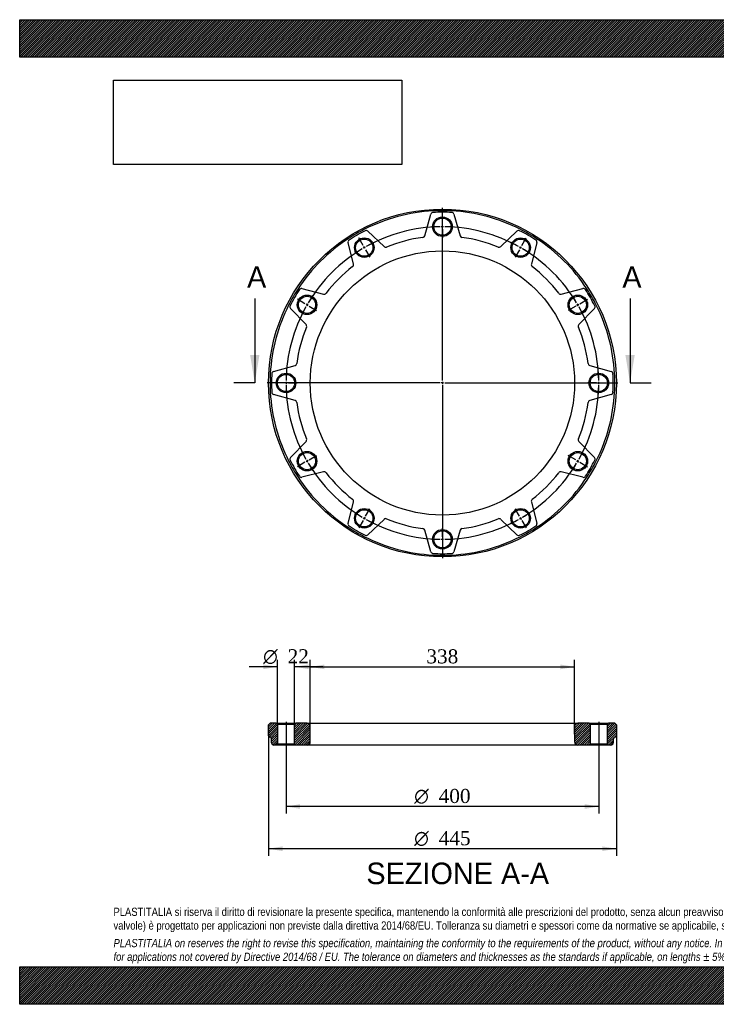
# Model space of a CAD drawing. Header units: millimetres. Extents: x 0 to 1782, y 0 to 1260.
# Tile 1 of 2: x 0 to 891, y 0 to 1260. Entities that reach past the tile are written whole.
import ezdxf
from ezdxf.enums import TextEntityAlignment as Align
from ezdxf.lldxf.tags import DXFTag

# ---------------------------------------------------------------- set-up
doc = ezdxf.new("R2010")
doc.units = ezdxf.units.MM
doc.header["$LTSCALE"] = 6
for name, color, linetype in [('Default', 7, 'Continuous'), ('DV2_Default', 7, 'Continuous'), ('DV3_Default', 7, 'Continuous'), ('FA315B', 7, 'Continuous')]:
    doc.layers.add(name, color=color, linetype=linetype)
doc.styles.add('SEACAD_Solid_Edge_ANSI', font='seans.ttf')
doc.styles.add('SEACAD_Solid_Edge_ANSI1_Symbols', font='semeca1.ttf')
doc.styles.add('SEACAD_Times_New_Roman', font='times.ttf')
tags = doc.linetypes.add('CENTER2', pattern=[28.575, 19.05, -3.175, 3.175, -3.175]).pattern_tags.tags
tags[10:11] = [DXFTag(74, 4), DXFTag(75, 0), DXFTag(340, '0'), DXFTag(46, 0.0), DXFTag(50, 0.0), DXFTag(44, 0.0), DXFTag(45, 0.0)]
tags[8:9] = [DXFTag(74, 4), DXFTag(75, 0), DXFTag(340, '0'), DXFTag(46, 0.0), DXFTag(50, 0.0), DXFTag(44, 0.0), DXFTag(45, 0.0)]
tags[6:7] = [DXFTag(74, 4), DXFTag(75, 0), DXFTag(340, '0'), DXFTag(46, 0.0), DXFTag(50, 0.0), DXFTag(44, 0.0), DXFTag(45, 0.0)]
tags[4:5] = [DXFTag(74, 4), DXFTag(75, 0), DXFTag(340, '0'), DXFTag(46, 0.0), DXFTag(50, 0.0), DXFTag(44, 0.0), DXFTag(45, 0.0)]
tags = doc.linetypes.add('HIDDEN2', pattern=[4.7625, 3.175, -1.5875]).pattern_tags.tags
tags[6:7] = [DXFTag(74, 4), DXFTag(75, 0), DXFTag(340, '0'), DXFTag(46, 0.0), DXFTag(50, 0.0), DXFTag(44, 0.0), DXFTag(45, 0.0)]
tags[4:5] = [DXFTag(74, 4), DXFTag(75, 0), DXFTag(340, '0'), DXFTag(46, 0.0), DXFTag(50, 0.0), DXFTag(44, 0.0), DXFTag(45, 0.0)]
doc.dimstyles.new('ANSImm', dxfattribs={"dimtxt": 18, "dimasz": 18, "dimexe": 9, "dimexo": 0, "dimgap": 4.5, "dimtad": 1, "dimdsep": 46, "dimtxsty": 'SEACAD_Times_New_Roman', "dimblk1": '_SE_FILLED', "dimblk2": '_SE_FILLED', "dimsah": 1, "dimcen": 9, "dimazin": 0, "dimtfac": 0.85, "dimtdec": 3, "dimtofl": 0, "dimtmove": 0, "dimatfit": 3, "dimfxl": 1, "dimarcsym": 0})
picture_1 = doc.add_image_def('image1.jpg', size_in_pixel=(4302, 1260))

# ---------------------------------------------------------------- blocks, each defined once
blk = doc.blocks.new('SE1')
at = {"layer": 'Default', "color": 7, "linetype": 'CENTER2'}
for start, end in [(90.8594, 119.1406), (60.8594, 89.1406), (120.8594, 149.1406), (30.8594, 59.1406), (150.8594, 179.1406), (0.8594, 29.1406), (180.8594, 209.1406), (330.8594, 359.1406), (210.8594, 239.1406), (300.8594, 329.1406), (240.8594, 269.1406), (270.8594, 299.1406)]:
    blk.add_arc((540.7, 795.1), 200, start, end, dxfattribs=at)
at = {"layer": 'DV2_Default', "color": 7, "linetype": 'CENTER2'}
for p, q in [((540.7, 798.1), (540.7, 1019.4)), ((540.7, 998.1), (540.7, 1009.4)), ((439.2, 970.9), (433.6, 980.7)), ((642.2, 970.9), (647.8, 980.7)), ((364.9, 896.6), (355.2, 902.2)), ((716.5, 896.6), (726.2, 902.2)), ((537.7, 795.1), (316.5, 795.1)), ((337.7, 795.1), (326.5, 795.1)), ((542.2, 795.1), (539.2, 795.1)), ((540.7, 796.6), (540.7, 793.6)), ((543.7, 795.1), (765, 795.1)), ((743.7, 795.1), (753.5, 795.1)), ((743.7, 795.1), (755, 795.1)), ((540.7, 792.1), (540.7, 570.9)), ((364.9, 693.6), (355.2, 688)), ((716.5, 693.6), (726.2, 688)), ((439.2, 619.3), (433.6, 609.6)), ((642.2, 619.3), (647.8, 609.6)), ((540.7, 592.1), (540.7, 580.9))]:
    blk.add_line(p, q, dxfattribs=at)
at = {"layer": 'DV2_Default', "color": 7, "linetype": 'HIDDEN2'}
for p, q in [((540.7, 993.6), (540.7, 996.6)), ((540.7, 992.1), (540.7, 980.9)), ((441.5, 967), (440, 969.6)), ((442.2, 965.7), (447.8, 956)), ((639.2, 965.7), (633.6, 956)), ((640, 967), (641.5, 969.6)), ((368.8, 894.4), (366.2, 895.9)), ((712.6, 894.4), (715.2, 895.9)), ((370.1, 893.6), (379.8, 888)), ((711.3, 893.6), (701.6, 888)), ((342.2, 795.1), (339.2, 795.1)), ((343.7, 795.1), (355, 795.1)), ((737.7, 795.1), (726.5, 795.1)), ((737.7, 795.1), (728, 795.1)), ((739.2, 795.1), (742.2, 795.1)), ((739.2, 795.1), (742.2, 795.1)), ((368.8, 695.9), (366.2, 694.4)), ((370.1, 696.6), (379.8, 702.2)), ((711.3, 696.6), (701.6, 702.2)), ((712.6, 695.9), (715.2, 694.4)), ((442.2, 624.5), (447.8, 634.2)), ((639.2, 624.5), (633.6, 634.2)), ((441.5, 623.2), (440, 620.6)), ((640, 623.2), (641.5, 620.6)), ((540.7, 598.1), (540.7, 609.4)), ((540.7, 596.6), (540.7, 593.6))]:
    blk.add_line(p, q, dxfattribs=at)
at = {"layer": 'DV2_Default', "color": 7, "linetype": 'CENTER2'}
for start, end in [(90.8594, 94.0823), (89.5703, 90.4297), (85.9177, 89.1406), (115.9177, 119.1406), (60.8594, 64.0823), (120.8594, 124.0823), (119.5703, 120.4297), (59.5703, 60.4297), (55.9177, 59.1406), (149.5703, 150.4297), (145.9177, 149.1406), (30.8594, 34.0823), (29.5703, 30.4297), (150.8594, 154.0823), (25.9177, 29.1406), (175.9177, 179.1406), (0.8594, 4.0823), (0.8594, 3.6526), (179.5703, 180.4297), (359.5703, 0.4297), (359.5703, 0.4297), (180.8594, 184.0823), (355.9177, 359.1406), (356.3474, 359.1406), (205.9177, 209.1406), (330.8594, 334.0823), (209.5703, 210.4297), (329.5703, 330.4297), (210.8594, 214.0823), (325.9177, 329.1406), (235.9177, 239.1406), (239.5703, 240.4297), (240.8594, 244.0823), (295.9177, 299.1406), (299.5703, 300.4297), (300.8594, 304.0823), (265.9177, 269.1406), (269.5703, 270.4297), (270.8594, 274.0823)]:
    blk.add_arc((540.7, 795.1), 200, start, end, dxfattribs=at)
at = {"layer": 'FA315B', "color": 7, "linetype": 'Continuous'}
for p, q in [((518.2, 983.6), (526, 1011.1)), ((555.4, 1011.1), (563.2, 983.6)), ((445.4, 989.5), (466, 969.6)), ((615.4, 969.6), (636, 989.5)), ((427, 947.1), (420, 974.8)), ((661.4, 974.8), (654.5, 947.1)), ((361, 915.8), (388.7, 908.9)), ((692.7, 908.9), (720.4, 915.8)), ((366.2, 869.8), (346.3, 890.4)), ((735.1, 890.4), (715.2, 869.8)), ((324.7, 809.8), (352.2, 817.6)), ((729.2, 817.6), (756.7, 809.8)), ((352.2, 772.6), (324.7, 780.4)), ((756.7, 780.4), (729.2, 772.6)), ((346.3, 699.8), (366.2, 720.4)), ((715.2, 720.4), (735.1, 699.8)), ((388.7, 681.4), (361, 674.4)), ((720.4, 674.4), (692.7, 681.4)), ((420, 615.4), (427, 643.1)), ((654.5, 643.1), (661.4, 615.4)), ((466, 620.6), (445.4, 600.7)), ((636, 600.7), (615.4, 620.6)), ((526, 579.1), (518.2, 606.6)), ((563.2, 606.6), (555.4, 579.1))]:
    blk.add_line(p, q, dxfattribs=at)
for centre, radius in [((540.7, 795.1), 222.5), ((540.7, 995.1), 12.5), ((540.7, 995.1), 11), ((440.7, 968.3), 12.5), ((440.7, 968.3), 11), ((640.7, 968.3), 12.5), ((640.7, 968.3), 11), ((540.7, 795.1), 169), ((367.5, 895.1), 12.5), ((713.9, 895.1), 12.5), ((367.5, 895.1), 11), ((713.9, 895.1), 11), ((340.7, 795.1), 12.5), ((740.7, 795.1), 12.5), ((340.7, 795.1), 11), ((740.7, 795.1), 11), ((367.5, 695.1), 12.5), ((367.5, 695.1), 11), ((713.9, 695.1), 12.5), ((713.9, 695.1), 11), ((440.7, 621.9), 12.5), ((440.7, 621.9), 11), ((640.7, 621.9), 12.5), ((640.7, 621.9), 11), ((540.7, 595.1), 12.5), ((540.7, 595.1), 11)]:
    blk.add_circle(centre, radius, dxfattribs=at)
for centre, radius, start, end in [((540.7, 795.1), 220.5, 93.1344, 116.8656), ((528.9, 1010.3), 3, 93.1344, 164.0509), ((540.7, 795.1), 220.5, 86.8656, 93.1344), ((540.7, 795.1), 218.5, 86.8656, 93.1344), ((552.5, 1010.3), 3, 15.9491, 86.8656), ((540.7, 795.1), 220.5, 63.1344, 86.8656), ((540.7, 795.1), 220.5, 116.8656, 123.1344), ((540.7, 795.1), 218.5, 116.8656, 123.1344), ((443.3, 987.3), 3, 45.9491, 116.8656), ((515.3, 984.4), 3, 277.6476, 344.0509), ((566.1, 984.4), 3, 195.9491, 262.3524), ((638.1, 987.3), 3, 63.1344, 134.0509), ((540.7, 795.1), 218.5, 56.8656, 63.1344), ((540.7, 795.1), 220.5, 56.8656, 63.1344), ((540.7, 795.1), 220.5, 123.1344, 146.8656), ((422.9, 975.6), 3, 123.1344, 194.0509), ((540.7, 795.1), 188, 97.6476, 112.3524), ((540.7, 795.1), 188, 67.6476, 82.3524), ((658.5, 975.6), 3, 345.9491, 56.8656), ((540.7, 795.1), 220.5, 33.1344, 56.8656), ((468.1, 971.8), 3, 225.9491, 292.3524), ((613.3, 971.8), 3, 247.6476, 314.0509), ((424, 946.3), 3, 307.6476, 14.0509), ((657.4, 946.3), 3, 165.9491, 232.3524), ((540.7, 795.1), 188, 127.6476, 142.3524), ((540.7, 795.1), 188, 37.6476, 52.3524), ((540.7, 795.1), 220.5, 146.8656, 153.1344), ((540.7, 795.1), 218.5, 146.8656, 153.1344), ((360.2, 912.9), 3, 75.9491, 146.8656), ((389.5, 911.8), 3, 255.9491, 322.3524), ((691.9, 911.8), 3, 217.6476, 284.0509), ((721.2, 912.9), 3, 33.1344, 104.0509), ((540.7, 795.1), 218.5, 26.8656, 33.1344), ((540.7, 795.1), 220.5, 26.8656, 33.1344), ((540.7, 795.1), 220.5, 153.1344, 176.8656), ((540.7, 795.1), 220.5, 3.1344, 26.8656), ((348.5, 892.5), 3, 153.1344, 224.0509), ((732.9, 892.5), 3, 315.9491, 26.8656), ((364.1, 867.7), 3, 337.6476, 44.0509), ((717.4, 867.7), 3, 135.9491, 202.3524), ((540.7, 795.1), 188, 157.6476, 172.3524), ((540.7, 795.1), 188, 7.6476, 22.3524), ((351.4, 820.5), 3, 285.9491, 352.3524), ((730, 820.5), 3, 187.6476, 254.0509), ((540.7, 795.1), 220.5, 176.8656, 183.1344), ((540.7, 795.1), 218.5, 176.8656, 183.1344), ((325.5, 806.9), 3, 105.9491, 176.8656), ((755.9, 806.9), 3, 3.1344, 74.0509), ((540.7, 795.1), 218.5, 356.8656, 3.1344), ((540.7, 795.1), 220.5, 356.8656, 3.1344), ((540.7, 795.1), 220.5, 183.1344, 206.8656), ((325.5, 783.3), 3, 183.1344, 254.0509), ((540.7, 795.1), 220.5, 333.1344, 356.8656), ((755.9, 783.3), 3, 285.9491, 356.8656), ((351.4, 769.7), 3, 7.6476, 74.0509), ((540.7, 795.1), 188, 187.6476, 202.3524), ((540.7, 795.1), 188, 337.6476, 352.3524), ((730, 769.7), 3, 105.9491, 172.3524), ((364.1, 722.5), 3, 315.9491, 22.3524), ((717.4, 722.5), 3, 157.6476, 224.0509), ((540.7, 795.1), 220.5, 206.8656, 213.1344), ((348.5, 697.7), 3, 135.9491, 206.8656), ((540.7, 795.1), 218.5, 206.8656, 213.1344), ((540.7, 795.1), 218.5, 326.8656, 333.1344), ((540.7, 795.1), 220.5, 326.8656, 333.1344), ((732.9, 697.7), 3, 333.1344, 44.0509), ((389.5, 678.4), 3, 37.6476, 104.0509), ((691.9, 678.4), 3, 75.9491, 142.3524), ((540.7, 795.1), 220.5, 213.1344, 236.8656), ((360.2, 677.3), 3, 213.1344, 284.0509), ((540.7, 795.1), 188, 217.6476, 232.3524), ((540.7, 795.1), 188, 307.6476, 322.3524), ((540.7, 795.1), 220.5, 303.1344, 326.8656), ((721.2, 677.3), 3, 255.9491, 326.8656), ((424, 643.9), 3, 345.9491, 52.3524), ((657.4, 643.9), 3, 127.6476, 194.0509), ((468.1, 618.5), 3, 67.6476, 134.0509), ((540.7, 795.1), 188, 247.6476, 262.3524), ((540.7, 795.1), 188, 277.6476, 292.3524), ((613.3, 618.5), 3, 45.9491, 112.3524), ((422.9, 614.7), 3, 165.9491, 236.8656), ((540.7, 795.1), 220.5, 236.8656, 243.1344), ((540.7, 795.1), 218.5, 236.8656, 243.1344), ((515.3, 605.8), 3, 15.9491, 82.3524), ((566.1, 605.8), 3, 97.6476, 164.0509), ((540.7, 795.1), 218.5, 296.8656, 303.1344), ((540.7, 795.1), 220.5, 296.8656, 303.1344), ((658.5, 614.7), 3, 303.1344, 14.0509), ((540.7, 795.1), 220.5, 243.1344, 266.8656), ((443.3, 602.9), 3, 243.1344, 314.0509), ((540.7, 795.1), 220.5, 273.1344, 296.8656), ((638.1, 602.9), 3, 225.9491, 296.8656), ((528.9, 579.9), 3, 195.9491, 266.8656), ((540.7, 795.1), 220.5, 266.8656, 273.1344), ((540.7, 795.1), 218.5, 266.8656, 273.1344), ((552.5, 579.9), 3, 273.1344, 344.0509)]:
    blk.add_arc(centre, radius, start, end, dxfattribs=at)
blk = doc.blocks.new('SE3')
at = {"color": 7, "linetype": 'Continuous', "style": 'SEACAD_Solid_Edge_ANSI'}
blk.add_text('A', height=27.6, dxfattribs=at).set_placement((290.8, 944.5), align=Align.TOP_LEFT)
blk = doc.blocks.new('SE4')
at = {"color": 7, "linetype": 'Continuous', "style": 'SEACAD_Solid_Edge_ANSI'}
blk.add_text('A', height=27.6, dxfattribs=at).set_placement((770.8, 944.5), align=Align.TOP_LEFT)
blk = doc.blocks.new('SEANNOT_GROUP')
at = {"linetype": 'Continuous'}
blk.add_hatch(color=7, dxfattribs=at).paths.add_polyline_path([(294.7, 831.1), (300.7, 795.1), (306.7, 831.1)])
at = {"color": 7, "linetype": 'Continuous'}
blk.add_lwpolyline([(300.7, 903.1), (300.7, 795.1)], dxfattribs=at)
blk = doc.blocks.new('SEANNOT_GROUP1')
at = {"linetype": 'Continuous'}
blk.add_hatch(color=7, dxfattribs=at).paths.add_polyline_path([(774.7, 831.1), (780.7, 795.1), (786.7, 831.1)])
at = {"color": 7, "linetype": 'Continuous'}
blk.add_lwpolyline([(780.7, 903.1), (780.7, 795.1)], dxfattribs=at)
blk = doc.blocks.new('SE2')
at = {"layer": 'Default', "color": 7, "linetype": 'CENTER2'}
for p, q in [((300.7, 795.1), (273.7, 795.1)), ((780.7, 795.1), (807.7, 795.1))]:
    blk.add_line(p, q, dxfattribs=at)
at = {"layer": 'Default'}
for name in ['SE3', 'SE4', 'SEANNOT_GROUP', 'SEANNOT_GROUP1']:
    blk.add_blockref(name, (0, 0), dxfattribs=at)
blk = doc.blocks.new('SE5')
at = {"layer": 'FA315B', "linetype": 'Continuous'}
h = blk.add_hatch(dxfattribs=at)
h.set_pattern_fill('LINE', scale=0.62992, angle=45, style=0)
edge = h.paths.add_edge_path()
edge.add_line((329.7, 333.2), (329.7, 358.2))
edge.add_line((329.7, 358.2), (328.2, 359.7))
edge.add_line((328.2, 359.7), (320.2, 359.7))
edge.add_line((320.2, 359.7), (318.2, 357.7))
edge.add_line((318.2, 357.7), (318.2, 343.7))
edge.add_line((318.2, 343.7), (320.2, 341.7))
edge.add_arc((320.2, 339.7), 2, 0, 90, ccw=False)
edge.add_line((322.2, 339.7), (322.2, 334.7))
edge.add_arc((325.2, 334.7), 3, 180, 270)
edge.add_line((325.2, 331.7), (328.2, 331.7))
edge.add_line((328.2, 331.7), (329.7, 333.2))
h = blk.add_hatch(dxfattribs=at)
h.set_pattern_fill('LINE', scale=0.62992, angle=45, style=0)
edge = h.paths.add_edge_path()
edge.add_arc((367.7, 335.7), 4, 270, 360)
edge.add_line((371.7, 335.7), (371.7, 355.7))
edge.add_arc((367.7, 355.7), 4, 0, 90)
edge.add_line((367.7, 359.7), (353.2, 359.7))
edge.add_line((353.2, 359.7), (351.7, 358.2))
edge.add_line((351.7, 358.2), (351.7, 333.2))
edge.add_line((351.7, 333.2), (353.2, 331.7))
edge.add_line((353.2, 331.7), (367.7, 331.7))
h = blk.add_hatch(dxfattribs=at)
h.set_pattern_fill('LINE', scale=0.62992, angle=45, style=0)
edge = h.paths.add_edge_path()
edge.add_line((728.2, 331.7), (729.7, 333.2))
edge.add_line((729.7, 333.2), (729.7, 358.2))
edge.add_line((729.7, 358.2), (728.2, 359.7))
edge.add_line((728.2, 359.7), (713.7, 359.7))
edge.add_arc((713.7, 355.7), 4, 90, 180)
edge.add_line((709.7, 355.7), (709.7, 335.7))
edge.add_arc((713.7, 335.7), 4, 180, 270)
edge.add_line((713.7, 331.7), (728.2, 331.7))
h = blk.add_hatch(dxfattribs=at)
h.set_pattern_fill('LINE', scale=0.62992, angle=45, style=0)
edge = h.paths.add_edge_path()
edge.add_line((753.2, 331.7), (756.2, 331.7))
edge.add_arc((756.2, 334.7), 3, 270, 360)
edge.add_line((759.2, 334.7), (759.2, 339.7))
edge.add_arc((761.2, 339.7), 2, 90, 180, ccw=False)
edge.add_line((761.2, 341.7), (763.2, 343.7))
edge.add_line((763.2, 343.7), (763.2, 357.7))
edge.add_line((763.2, 357.7), (761.2, 359.7))
edge.add_line((761.2, 359.7), (753.2, 359.7))
edge.add_line((753.2, 359.7), (751.7, 358.2))
edge.add_line((751.7, 358.2), (751.7, 333.2))
edge.add_line((751.7, 333.2), (753.2, 331.7))
at = {"layer": 'DV3_Default', "color": 7, "linetype": 'CENTER2'}
for p, q in [((340.7, 361.5), (340.7, 330)), ((740.7, 361.5), (740.7, 330))]:
    blk.add_line(p, q, dxfattribs=at)
at = {"layer": 'FA315B', "color": 7, "linetype": 'Continuous'}
for p, q in [((320.2, 359.7), (318.2, 357.7)), ((318.2, 343.7), (318.2, 357.7)), ((328.2, 359.7), (320.2, 359.7)), ((328.2, 359.7), (353.2, 359.7)), ((328.2, 359.7), (329.7, 358.2)), ((351.7, 358.2), (329.7, 358.2)), ((329.7, 358.2), (329.7, 333.2)), ((351.7, 358.2), (353.2, 359.7)), ((351.7, 333.2), (351.7, 358.2)), ((367.7, 359.7), (353.2, 359.7)), ((367.7, 359.7), (713.7, 359.7)), ((371.7, 335.7), (371.7, 355.7)), ((709.7, 355.7), (709.7, 335.7)), ((728.2, 359.7), (713.7, 359.7)), ((728.2, 359.7), (753.2, 359.7)), ((728.2, 359.7), (729.7, 358.2)), ((751.7, 358.2), (729.7, 358.2)), ((729.7, 358.2), (729.7, 333.2)), ((751.7, 358.2), (753.2, 359.7)), ((751.7, 333.2), (751.7, 358.2)), ((761.2, 359.7), (753.2, 359.7)), ((763.2, 357.7), (761.2, 359.7)), ((763.2, 357.7), (763.2, 343.7)), ((318.2, 343.7), (320.2, 341.7)), ((761.2, 341.7), (763.2, 343.7)), ((322.2, 334.7), (322.2, 339.7)), ((328.2, 331.7), (325.2, 331.7)), ((329.7, 333.2), (328.2, 331.7)), ((353.2, 331.7), (328.2, 331.7)), ((329.7, 333.2), (351.7, 333.2)), ((353.2, 331.7), (351.7, 333.2)), ((367.7, 331.7), (353.2, 331.7)), ((713.7, 331.7), (367.7, 331.7)), ((728.2, 331.7), (713.7, 331.7)), ((729.7, 333.2), (728.2, 331.7)), ((753.2, 331.7), (728.2, 331.7)), ((729.7, 333.2), (751.7, 333.2)), ((753.2, 331.7), (751.7, 333.2)), ((756.2, 331.7), (753.2, 331.7)), ((759.2, 339.7), (759.2, 334.7))]:
    blk.add_line(p, q, dxfattribs=at)
for centre, radius, start, end in [((367.7, 355.7), 4, 0, 90), ((713.7, 355.7), 4, 90, 180), ((320.2, 339.7), 2, 0, 90), ((761.2, 339.7), 2, 90, 180), ((325.2, 334.7), 3, 180, 270), ((367.7, 335.7), 4, 270, 0), ((713.7, 335.7), 4, 180, 270), ((756.2, 334.7), 3, 270, 0)]:
    blk.add_arc(centre, radius, start, end, dxfattribs=at)
blk = doc.blocks.new('GDimGGroup')
at = {"layer": 'Default', "linetype": 'Continuous'}
for points in [[(358.7, 250.1), (358.7, 256.1), (340.7, 253.1)], [(722.7, 250.1), (740.7, 253.1), (722.7, 256.1)]]:
    blk.add_hatch(color=7, dxfattribs=at).paths.add_polyline_path(points)
at = {"layer": 'Default', "color": 7, "linetype": 'Continuous'}
for p, q in [((340.7, 331.7), (340.7, 244.1)), ((740.7, 331.7), (740.7, 244.1)), ((740.7, 253.1), (340.7, 253.1))]:
    blk.add_line(p, q, dxfattribs=at)
for s, style, p in [('O', 'SEACAD_Solid_Edge_ANSI1_Symbols', (504.6, 275.6)), ('400', 'SEACAD_Times_New_Roman', (535.9, 275.6))]:
    blk.add_text(s, height=18, dxfattribs=dict(at, style=style)).set_placement(p, align=Align.TOP_LEFT)
blk = doc.blocks.new('GDimGGroup1')
at = {"layer": 'Default', "linetype": 'Continuous'}
for points in [[(336.2, 196.1), (336.2, 202.1), (318.2, 199.1)], [(745.2, 196.1), (763.2, 199.1), (745.2, 202.1)]]:
    blk.add_hatch(color=7, dxfattribs=at).paths.add_polyline_path(points)
at = {"layer": 'Default', "color": 7, "linetype": 'Continuous'}
for p, q in [((318.2, 350.7), (318.2, 190.1)), ((763.2, 350.7), (763.2, 190.1)), ((763.2, 199.1), (318.2, 199.1))]:
    blk.add_line(p, q, dxfattribs=at)
for s, style, p in [('O', 'SEACAD_Solid_Edge_ANSI1_Symbols', (504.6, 221.6)), ('445', 'SEACAD_Times_New_Roman', (535.9, 221.6))]:
    blk.add_text(s, height=18, dxfattribs=dict(at, style=style)).set_placement(p, align=Align.TOP_LEFT)
blk = doc.blocks.new('GDimGGroup2')
at = {"layer": 'Default', "linetype": 'Continuous'}
for points in [[(311.7, 434.9), (311.7, 428.9), (329.7, 431.9)], [(369.7, 434.9), (351.7, 431.9), (369.7, 428.9)]]:
    blk.add_hatch(color=7, dxfattribs=at).paths.add_polyline_path(points)
at = {"layer": 'Default', "color": 7, "linetype": 'Continuous'}
for p, q in [((329.7, 431.9), (293.7, 431.9)), ((329.7, 358.2), (329.7, 440.9)), ((351.7, 358.2), (351.7, 440.9)), ((387.7, 431.9), (351.7, 431.9))]:
    blk.add_line(p, q, dxfattribs=at)
for s, style, p in [('O', 'SEACAD_Solid_Edge_ANSI1_Symbols', (311.4, 454.4)), ('22', 'SEACAD_Times_New_Roman', (342.7, 454.4))]:
    blk.add_text(s, height=18, dxfattribs=dict(at, style=style)).set_placement(p, align=Align.TOP_LEFT)
blk = doc.blocks.new('DMBLK5')
at = {"layer": 'Default', "linetype": 'Continuous'}
for points in [[(389.7, 434.8), (371.7, 431.8), (389.7, 428.8)], [(691.7, 434.8), (691.7, 428.8), (709.7, 431.8)]]:
    blk.add_hatch(color=7, dxfattribs=at).paths.add_polyline_path(points)
at = {"layer": 'Default', "color": 7, "linetype": 'Continuous'}
for p, q in [((371.7, 345.7), (371.7, 440.8)), ((371.7, 431.8), (709.7, 431.8)), ((709.7, 345.7), (709.7, 440.8))]:
    blk.add_line(p, q, dxfattribs=at)
at = {"layer": 'Default', "color": 7, "linetype": 'Continuous', "style": 'SEACAD_Times_New_Roman'}
blk.add_text('338', height=18, dxfattribs=at).set_placement((520.2, 454.3), align=Align.TOP_LEFT)
blk = doc.blocks.new('_SE_FILLED')
at = {"color": 0}
blk.add_line((0, 0), (-1, 0), dxfattribs=at)
blk.add_solid([(0, 0), (-1, -0.1665), (-1, 0.1665), (0, 0)], dxfattribs=at)

msp = doc.modelspace()

# ---------------------------------------------------------------- hatches: boundary and pattern name
at = {"layer": 'Default', "linetype": 'Continuous'}
h = msp.add_hatch(dxfattribs=at)
h.set_pattern_fill('LINE', scale=0.629921, angle=45, style=0)
h.paths.add_polyline_path([(1782, 1212), (1782, 1260), (0, 1260), (0, 1212)])
for points in [[(1782, 1212), (1782, 1260), (0, 1260), (0, 1212)], [(1782, 0), (1782, 48), (0, 48), (0, 0)]]:
    msp.add_hatch(color=7, dxfattribs=at).paths.add_polyline_path(points)
h = msp.add_hatch(dxfattribs=at)
h.set_pattern_fill('LINE', scale=0.629921, angle=45, style=0)
h.paths.add_polyline_path([(1782, 0), (1782, 48), (0, 48), (0, 0)])

# ---------------------------------------------------------------- linework, layer by layer
at = {"layer": 'Default', "color": 7, "linetype": 'Continuous'}
for p, q in [((0, 1260), (1782, 1260)), ((0, 1212), (0, 1260)), ((1782, 1212), (0, 1212)), ((0, 48), (1782, 48)), ((0, 0), (0, 48)), ((1782, 0), (0, 0))]:
    msp.add_line(p, q, dxfattribs=at)

# ---------------------------------------------------------------- block references
at = {"layer": 'Default'}
for name in ['SE1', 'SE2', 'GDimGGroup2', 'SE5', 'GDimGGroup1', 'GDimGGroup']:
    msp.add_blockref(name, (0, 0), dxfattribs=at)

# ---------------------------------------------------------------- texts
at = {"layer": 'Default', "color": 7, "linetype": 'Continuous', "style": 'SEACAD_Solid_Edge_ANSI'}
msp.add_text('SEZIONE A-A', height=27.6, dxfattribs=at).set_placement((443.361, 181.354), align=Align.TOP_LEFT)
at = {"layer": 'Default', "insert": (120, 123.614), "char_height": 10.5, "width": 1542, "attachment_point": 1}
msp.add_mtext("{\\fArial Narrow|b0||i0||c0|p34;\\C7;\\H10.5;\\W1.;PLASTITALIA si riserva il diritto di revisionare la presente specifica, mantenendo la conformità alle prescrizioni del prodotto, senza alcun preavviso. In caso di assegnazione d'ordine si riserva di compiere una più dettagliata analisi tecnico/qualitativa. Il presente prodotto (ad esclusione delle \\P}{\\fArial Narrow|b0||i0||c0|p34;\\C7;\\H10.5;\\W1.;valvole) è progettato per applicazioni non previste dalla direttiva 2014/68/EU. Tolleranza su diametri e spessori come da normative se applicabile, su lunghezze ±5%, su angoli ±2°, se non diversamente specificato.\\P}{\\fArial Narrow|b0||i0||c0|p34;\\C7;\\H3.;\\W1.;   \\P}{\\fArial Narrow|b0||i1||c0|p34;\\C7;\\H10.5;\\W1.;PLASTITALIA on reserves the right to revise this specification, maintaining the conformity to the requirements of the product, without any notice. In case of assignation of order on will reserve to make a more detailed analysis technical/qualitative. This product (excluding valves) is designed \\P}{\\fArial Narrow|b0||i1||c0|p34;\\C7;\\H10.5;\\W1.;for applications not covered by Directive 2014/68 / EU. The tolerance on diameters and thicknesses as the standards if applicable, on lengths ± 5%, on angles ± 2 °, unless otherwise indicated.\\P}", dxfattribs=at)

# ---------------------------------------------------------------- dimensions: what is measured, and where the dimension line sits
at = {"layer": 'Default', "color": 7, "linetype": 'Continuous'}
dim = msp.add_linear_dim(base=(371.703, 431.789), p1=(371.703, 345.703), p2=(709.703, 345.703), angle=0, text='\\A1;<>', dimstyle='ANSImm', dxfattribs=at)
dim.commit()
dim.dimension.update_dxf_attribs({"geometry": 'DMBLK5', "text_midpoint": (540.703, 431.789), "dimtype": 161})

# ---------------------------------------------------------------- pictures from other files: only their frames are drawn
image = msp.add_image(picture_1, insert=(120, 1074.619), size_in_units=(368.743, 108))
image.dxf.flags = 7

doc.saveas('drawing.dxf')
